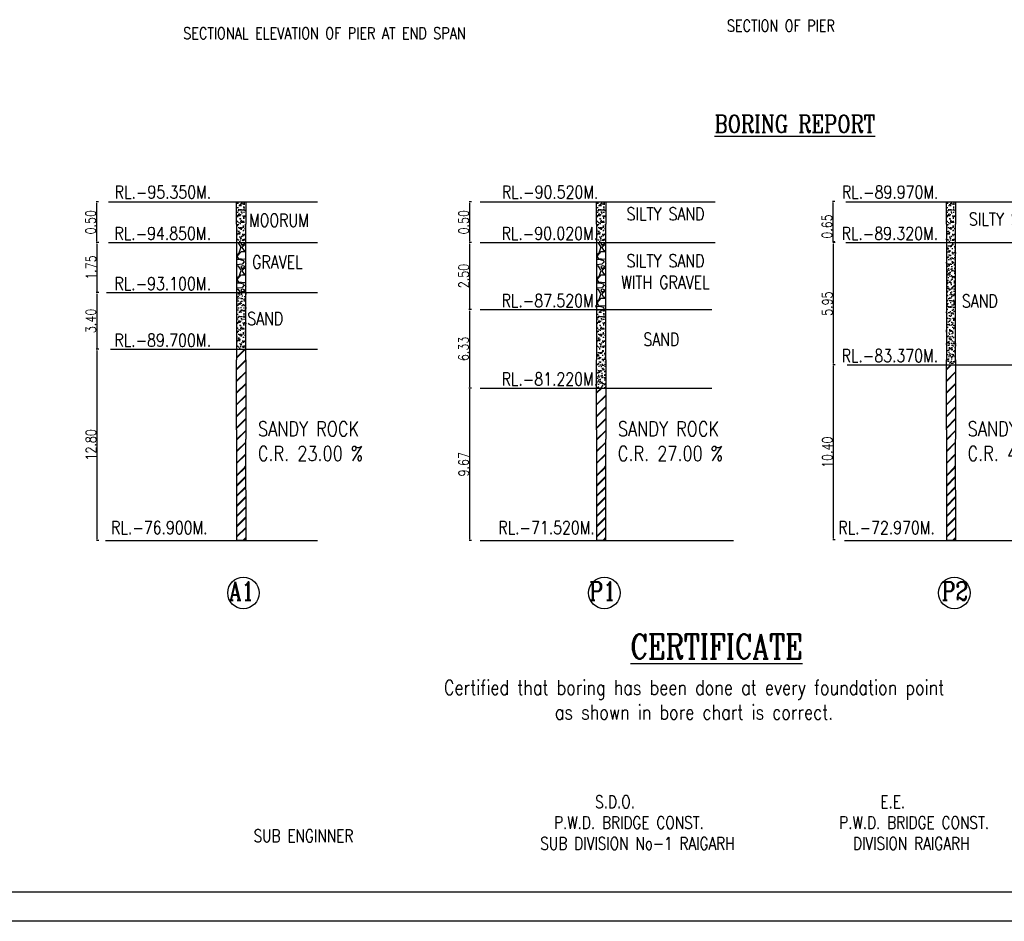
# Model space of a CAD drawing. Header units: metres. Extents: x 181 to 517, y -86 to 142.
# Tile 3 of 12: x 303 to 404, y -86 to 7. Entities that reach past the tile are written whole.
import ezdxf

# ---------------------------------------------------------------- set-up
doc = ezdxf.new("R2010")
doc.units = ezdxf.units.M
doc.header["$LTSCALE"] = 0.1
doc.header["$PDMODE"] = 34
doc.header["$PDSIZE"] = 0.25
doc.layers.add('TEXT', color=7, linetype='Continuous')
doc.styles.add('ROMANS', font='romans.shx', dxfattribs={"width": 0.8})
doc.styles.get("Standard").update_dxf_attribs({"font": 'romans.shx', "width": 0.8})
doc.dimstyles.new('1-100', dxfattribs={"dimscale": 0.8, "dimtxt": 0.2, "dimasz": 0.15, "dimexe": 0.05, "dimexo": 0.2, "dimgap": 0.1, "dimtad": 1, "dimdec": 0, "dimlfac": 1000, "dimzin": 1, "dimdsep": 46, "dimtxsty": 'ROMANS', "dimblk": 'OBLIQUE', "dimcen": 0.2, "dimadec": 0, "dimazin": 0, "dimtfac": 1, "dimtdec": 0, "dimtmove": 0, "dimatfit": 3, "dimldrblk": 'OPEN30', "dimfxl": 1, "dimarcsym": 0})

# ---------------------------------------------------------------- blocks, each defined once
blk = doc.blocks.new('*D279')
at = {"color": 0, "lineweight": -2, "transparency": 16777216}
for p, q in [((311.45, -12.07), (311.21, -12.07)), ((311.25, -12.19), (311.25, -16.11)), ((311.45, -16.23), (311.21, -16.23))]:
    blk.add_line(p, q, dxfattribs=at)
at = {"color": 0, "transparency": 16777216}
for points in [[(311.23, -12.19), (311.27, -12.19), (311.25, -12.07)], [(311.23, -16.11), (311.27, -16.11), (311.25, -16.23)]]:
    blk.add_solid(points, dxfattribs=at)
at = {"layer": 'Defpoints', "color": 0, "transparency": 16777216}
for p in [(312.47, -12.07), (311.25, -16.23), (312.47, -16.23)]:
    blk.add_point(p, dxfattribs=at)
at = {"color": 0, "transparency": 16777216, "insert": (310.65, -14.15), "char_height": 0.08, "attachment_point": 5, "rotation": 90, "style": 'ROMANS'}
blk.add_mtext('{\\H13x;0.50}', dxfattribs=at)
blk = doc.blocks.new('_Open30')
at = {"color": 0, "linetype": 'ByBlock', "lineweight": -2}
for p, q in [((-1, 0.27), (0, 0)), ((0, 0), (-1, -0.27)), ((0, 0), (-1, 0))]:
    blk.add_line(p, q, dxfattribs=at)
blk = doc.blocks.new('*D280')
at = {"color": 0, "lineweight": -2, "transparency": 16777216}
for p, q in [((311.49, -16.23), (311.25, -16.23)), ((311.29, -16.35), (311.29, -21.25)), ((311.49, -21.37), (311.25, -21.37))]:
    blk.add_line(p, q, dxfattribs=at)
at = {"color": 0, "transparency": 16777216}
for points in [[(311.27, -16.35), (311.31, -16.35), (311.29, -16.23)], [(311.27, -21.25), (311.31, -21.25), (311.29, -21.37)]]:
    blk.add_solid(points, dxfattribs=at)
at = {"layer": 'Defpoints', "color": 0, "transparency": 16777216}
for p in [(312.47, -16.23), (311.29, -21.37), (312.47, -21.37)]:
    blk.add_point(p, dxfattribs=at)
at = {"color": 0, "transparency": 16777216, "insert": (310.69, -18.8), "char_height": 0.08, "attachment_point": 5, "rotation": 90, "style": 'ROMANS'}
blk.add_mtext('{\\H13x;1.75}', dxfattribs=at)
blk = doc.blocks.new('*D281')
at = {"color": 0, "lineweight": -2, "transparency": 16777216}
for p, q in [((311.47, -21.37), (311.23, -21.37)), ((311.27, -21.49), (311.27, -27.05)), ((311.47, -27.17), (311.23, -27.17))]:
    blk.add_line(p, q, dxfattribs=at)
at = {"color": 0, "transparency": 16777216}
for points in [[(311.25, -21.49), (311.29, -21.49), (311.27, -21.37)], [(311.25, -27.05), (311.29, -27.05), (311.27, -27.17)]]:
    blk.add_solid(points, dxfattribs=at)
at = {"layer": 'Defpoints', "color": 0, "transparency": 16777216}
for p in [(312.27, -21.37), (311.27, -27.17), (312.27, -27.17)]:
    blk.add_point(p, dxfattribs=at)
at = {"color": 0, "transparency": 16777216, "insert": (310.67, -24.27), "char_height": 0.08, "attachment_point": 5, "rotation": 90, "style": 'ROMANS'}
blk.add_mtext('{\\H13x;3.40}', dxfattribs=at)
blk = doc.blocks.new('*D282')
at = {"color": 0, "lineweight": -2, "transparency": 16777216}
for p, q in [((311.48, -27.17), (311.24, -27.17)), ((311.28, -27.29), (311.28, -46.66)), ((311.48, -46.78), (311.24, -46.78))]:
    blk.add_line(p, q, dxfattribs=at)
at = {"color": 0, "transparency": 16777216}
for points in [[(311.26, -27.29), (311.3, -27.29), (311.28, -27.17)], [(311.26, -46.66), (311.3, -46.66), (311.28, -46.78)]]:
    blk.add_solid(points, dxfattribs=at)
at = {"layer": 'Defpoints', "color": 0, "transparency": 16777216}
for p in [(312.68, -27.17), (311.28, -46.78), (312.68, -46.78)]:
    blk.add_point(p, dxfattribs=at)
at = {"color": 0, "transparency": 16777216, "insert": (310.68, -36.98), "char_height": 0.08, "attachment_point": 5, "rotation": 90, "style": 'ROMANS'}
blk.add_mtext('{\\H13x;12.80}', dxfattribs=at)
blk = doc.blocks.new('*D283')
at = {"color": 0, "lineweight": -2, "transparency": 16777216}
for p, q in [((349.71, -12.07), (349.47, -12.07)), ((349.51, -12.19), (349.51, -16.11)), ((349.71, -16.23), (349.47, -16.23))]:
    blk.add_line(p, q, dxfattribs=at)
at = {"color": 0, "transparency": 16777216}
for points in [[(349.49, -12.19), (349.53, -12.19), (349.51, -12.07)], [(349.49, -16.11), (349.53, -16.11), (349.51, -16.23)]]:
    blk.add_solid(points, dxfattribs=at)
at = {"layer": 'Defpoints', "color": 0, "transparency": 16777216}
for p in [(350.69, -12.07), (349.51, -16.23), (350.69, -16.23)]:
    blk.add_point(p, dxfattribs=at)
at = {"color": 0, "transparency": 16777216, "insert": (348.91, -14.15), "char_height": 0.08, "attachment_point": 5, "rotation": 90, "style": 'ROMANS'}
blk.add_mtext('{\\H13x;0.50}', dxfattribs=at)
blk = doc.blocks.new('*D284')
at = {"color": 0, "lineweight": -2, "transparency": 16777216}
for p, q in [((349.71, -16.23), (349.47, -16.23)), ((349.51, -16.35), (349.51, -22.99)), ((349.71, -23.11), (349.47, -23.11))]:
    blk.add_line(p, q, dxfattribs=at)
at = {"color": 0, "transparency": 16777216}
for points in [[(349.49, -16.35), (349.53, -16.35), (349.51, -16.23)], [(349.49, -22.99), (349.53, -22.99), (349.51, -23.11)]]:
    blk.add_solid(points, dxfattribs=at)
at = {"layer": 'Defpoints', "color": 0, "transparency": 16777216}
for p in [(350.69, -16.23), (349.51, -23.11), (350.59, -23.11)]:
    blk.add_point(p, dxfattribs=at)
at = {"color": 0, "transparency": 16777216, "insert": (348.91, -19.67), "char_height": 0.08, "attachment_point": 5, "rotation": 90, "style": 'ROMANS'}
blk.add_mtext('{\\H13x;2.50}', dxfattribs=at)
blk = doc.blocks.new('*D285')
at = {"color": 0, "lineweight": -2, "transparency": 16777216}
for p, q in [((349.69, -23.11), (349.45, -23.11)), ((349.49, -23.23), (349.49, -31.04)), ((349.69, -31.16), (349.45, -31.16))]:
    blk.add_line(p, q, dxfattribs=at)
at = {"color": 0, "transparency": 16777216}
for points in [[(349.47, -23.23), (349.51, -23.23), (349.49, -23.11)], [(349.47, -31.04), (349.51, -31.04), (349.49, -31.16)]]:
    blk.add_solid(points, dxfattribs=at)
at = {"layer": 'Defpoints', "color": 0, "transparency": 16777216}
for p in [(350.48, -23.11), (349.49, -31.16), (350.59, -31.16)]:
    blk.add_point(p, dxfattribs=at)
at = {"color": 0, "transparency": 16777216, "insert": (348.89, -27.14), "char_height": 0.08, "attachment_point": 5, "rotation": 90, "style": 'ROMANS'}
blk.add_mtext('{\\H13x;6.33}', dxfattribs=at)
blk = doc.blocks.new('*D286')
at = {"color": 0, "lineweight": -2, "transparency": 16777216}
for p, q in [((349.7, -31.16), (349.46, -31.16)), ((349.5, -31.28), (349.5, -46.66)), ((349.7, -46.78), (349.46, -46.78))]:
    blk.add_line(p, q, dxfattribs=at)
at = {"color": 0, "transparency": 16777216}
for points in [[(349.48, -31.28), (349.52, -31.28), (349.5, -31.16)], [(349.48, -46.66), (349.52, -46.66), (349.5, -46.78)]]:
    blk.add_solid(points, dxfattribs=at)
at = {"layer": 'Defpoints', "color": 0, "transparency": 16777216}
for p in [(350.9, -31.16), (349.5, -46.78), (350.9, -46.78)]:
    blk.add_point(p, dxfattribs=at)
at = {"color": 0, "transparency": 16777216, "insert": (348.9, -38.97), "char_height": 0.08, "attachment_point": 5, "rotation": 90, "style": 'ROMANS'}
blk.add_mtext('{\\H13x;9.67}', dxfattribs=at)
blk = doc.blocks.new('*D287')
at = {"color": 0, "lineweight": -2, "transparency": 16777216}
for p, q in [((386.96, -12.01), (386.72, -12.01)), ((386.76, -12.13), (386.76, -16.05)), ((386.96, -16.17), (386.72, -16.17))]:
    blk.add_line(p, q, dxfattribs=at)
at = {"color": 0, "transparency": 16777216}
for points in [[(386.74, -12.13), (386.78, -12.13), (386.76, -12.01)], [(386.74, -16.05), (386.78, -16.05), (386.76, -16.17)]]:
    blk.add_solid(points, dxfattribs=at)
at = {"layer": 'Defpoints', "color": 0, "transparency": 16777216}
for p in [(388, -12.01), (386.76, -16.17), (388, -16.17)]:
    blk.add_point(p, dxfattribs=at)
at = {"color": 0, "transparency": 16777216, "insert": (386.16, -14.59), "char_height": 0.08, "attachment_point": 5, "rotation": 90, "style": 'ROMANS'}
blk.add_mtext('{\\H13x;0.65}', dxfattribs=at)
blk = doc.blocks.new('*D288')
at = {"color": 0, "lineweight": -2, "transparency": 16777216}
for p, q in [((387, -16.23), (386.76, -16.23)), ((386.8, -16.35), (386.8, -28.64)), ((387, -28.76), (386.76, -28.76))]:
    blk.add_line(p, q, dxfattribs=at)
at = {"color": 0, "transparency": 16777216}
for points in [[(386.78, -16.35), (386.82, -16.35), (386.8, -16.23)], [(386.78, -28.64), (386.82, -28.64), (386.8, -28.76)]]:
    blk.add_solid(points, dxfattribs=at)
at = {"layer": 'Defpoints', "color": 0, "transparency": 16777216}
for p in [(387.79, -16.23), (386.8, -28.76), (387.79, -28.76)]:
    blk.add_point(p, dxfattribs=at)
at = {"color": 0, "transparency": 16777216, "insert": (386.2, -22.5), "char_height": 0.08, "attachment_point": 5, "rotation": 90, "style": 'ROMANS'}
blk.add_mtext('{\\H13x;5.95}', dxfattribs=at)
blk = doc.blocks.new('*D289')
at = {"color": 0, "lineweight": -2, "transparency": 16777216}
for p, q in [((387, -28.76), (386.76, -28.76)), ((386.8, -28.88), (386.8, -46.6)), ((387, -46.72), (386.76, -46.72))]:
    blk.add_line(p, q, dxfattribs=at)
at = {"color": 0, "transparency": 16777216}
for points in [[(386.78, -28.88), (386.82, -28.88), (386.8, -28.76)], [(386.78, -46.6), (386.82, -46.6), (386.8, -46.72)]]:
    blk.add_solid(points, dxfattribs=at)
at = {"layer": 'Defpoints', "color": 0, "transparency": 16777216}
for p in [(388.23, -28.76), (386.8, -46.72), (388.2, -46.72)]:
    blk.add_point(p, dxfattribs=at)
at = {"color": 0, "transparency": 16777216, "insert": (386.2, -37.74), "char_height": 0.08, "attachment_point": 5, "rotation": 90, "style": 'ROMANS'}
blk.add_mtext('{\\H13x;10.40}', dxfattribs=at)

msp = doc.modelspace()

# ---------------------------------------------------------------- hatches: boundary and pattern name
at = {"ltscale": 0.2}
h = msp.add_hatch(dxfattribs=at)
h.set_pattern_fill('AR-SAND', color=256, scale=0.009451, style=0)
h.set_pattern_definition([(142.5, (3901.12185, -6265.8891), (0.015122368, 0.4625589), [0, -0.364895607, 0, -0.408106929, 0, -0.390102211]), (172.5, (3901.12185, -6265.8891), (-0.424857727, 0.677492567), [0, -0.196851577, 0, -0.328886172, 0, -0.126033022]), (212.5, (3901.41713, -6265.8891), (-0.747590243, 0.001358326), [0, -0.12003145, 0, -0.432113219, 0, -0.564147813]), (222.5, (3901.4171, -6265.8891), (-0.72165975, 0.210697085), [0, -0.060015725, 0, -0.283274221, 0, -0.324084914])])
h.paths.add_polyline_path([(326.5683, -12.0667), (325.6232, -12.0667), (325.6232, -16.2271), (326.5683, -16.2271)])
h = msp.add_hatch(dxfattribs=at)
h.set_pattern_fill('AR-SAND', color=256, scale=0.009451, style=0)
h.set_pattern_definition([(142.5, (3938.03218, -6265.8891), (0.015122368, 0.4625589), [0, -0.364895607, 0, -0.408106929, 0, -0.390102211]), (172.5, (3938.0322, -6265.8891), (-0.424857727, 0.677492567), [0, -0.196851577, 0, -0.328886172, 0, -0.126033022]), (212.5, (3938.32746, -6265.8891), (-0.747590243, 0.001358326), [0, -0.12003145, 0, -0.432113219, 0, -0.564147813]), (222.5, (3938.32746, -6265.8891), (-0.72165975, 0.210697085), [0, -0.060015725, 0, -0.283274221, 0, -0.324084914])])
h.paths.add_polyline_path([(363.4786, -12.0667), (362.5335, -12.0667), (362.5335, -16.2271), (363.4786, -16.2271)])
h = msp.add_hatch(dxfattribs=at)
h.set_pattern_fill('AR-SAND', color=256, scale=0.009451, style=0)
h.set_pattern_definition([(142.5, (3973.90065, -6265.8891), (0.015122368, 0.4625589), [0, -0.364895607, 0, -0.408106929, 0, -0.390102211]), (172.5, (3973.90065, -6265.8891), (-0.424857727, 0.677492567), [0, -0.196851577, 0, -0.328886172, 0, -0.126033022]), (212.5, (3974.19593, -6265.8891), (-0.747590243, 0.001358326), [0, -0.12003145, 0, -0.432113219, 0, -0.564147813]), (222.5, (3974.1959, -6265.8891), (-0.72165975, 0.210697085), [0, -0.060015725, 0, -0.283274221, 0, -0.324084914])])
h.paths.add_polyline_path([(399.3471, -12.0667), (398.402, -12.0667), (398.402, -28.7633), (399.3471, -28.7633)])
h = msp.add_hatch(dxfattribs=at)
h.set_pattern_fill('GRAVEL', color=256, scale=0.094513, style=0)
h.set_pattern_definition([(228.012788, (-353.00128, -8.63675), (-19.20503195, -21.60566094), [0.322971, -31.974189]), (184.969741, (-353.21734, -8.87681), (28.80754791, 2.40062913), [0.5542284, -54.868596]), (132.510447, (-353.76948, -8.92483), (24.006289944, -26.40691892), [0.3907936, -38.688615]), (267.273689, (-354.70573, -9.52498), (2.400628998, 48.012579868), [0.5047034, -49.965631]), (292.833654, (-354.72973, -10.02911), (-12.003144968, 28.80754792), [0.494902, -48.995333]), (357.273689, (-354.53768, -10.48523), (-48.012579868, 2.400628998), [0.5047034, -49.965631]), (37.69424, (-354.03355, -10.50924), (-31.208176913, -24.006289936), [0.6674445, -66.0769495]), (72.255328, (-353.50541, -10.10113), (16.804402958, 52.813837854), [0.630136, -62.383517]), (121.429566, (-353.31336, -9.50098), (-19.20503195, 31.208176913), [0.506413, -50.1349114]), (175.236358, (-353.57743, -9.06886), (26.40691893, -2.400629), [0.578148, -28.329253]), (222.397438, (-354.15358, -9.02085), (-28.80754792, -26.406918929), [0.747671, -74.019494]), (138.814075, (-352.3291, -9.549), (-16.80440295, 14.40377396), [0.255189, -25.263847]), (171.469234, (-352.52115, -9.38094), (31.208176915, -4.801257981), [0.485496, -48.064221]), (225, (-353.0013, -9.309), (-3e-16, -2.400629), [0.339499, -3.055503]), (203.19859, (-353.16932, -9.02085), (12.00314497, 4.80125799), [0.182827, -18.099819]), (291.80141, (-353.33737, -9.09287), (-2.400629, 7.20188698), [0.258555, -12.669228]), (30.963757, (-353.24134, -9.33293), (7.20188698, 4.80125799), [0.41994, -13.5780125]), (161.56505, (-352.88125, -9.1169), (4.801258, -2.400629), [0.303658, -7.2877975]), (16.38954, (-354.72973, -9.09287), (24.006289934, 7.20188698), [0.4253915, -42.113863]), (70.346176, (-354.32162, -8.97284), (-9.602515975, -26.406918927), [0.35688, -35.331036]), (293.19859, (-352.88125, -8.63675), (-4.80125799, 12.00314497), [0.365652, -17.916994]), (343.61046, (-352.73721, -8.97284), (-24.006289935, 7.201886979), [0.4253915, -42.113863]), (339.443955, (-354.72973, -10.58126), (-12.00314497, 4.80125799), [0.4102195, -20.100764]), (294.77514, (-354.34563, -10.7253), (-12.00314498, 26.40691892), [0.343717, -34.028059]), (66.80141, (-352.85724, -11.03738), (4.80125799, 12.00314497), [0.365652, -17.916994]), (17.354025, (-352.7132, -10.70129), (-31.208176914, -9.602515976), [0.40242, -39.839455]), (69.443955, (-354.03355, -11.03738), (-4.80125799, -12.00314497), [0.20511, -20.305873]), (101.30993, (-353.0013, -11.0374), (-2.400629, 9.60251597), [0.122408, -12.118446]), (165.96376, (-353.0253, -10.91735), (7.201887, -2.400629), [0.494902, -9.403145]), (186.009006, (-353.50541, -10.79732), (24.006289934, 2.400628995), [0.45864, -45.405312]), (303.69007, (-353.24134, -9.549), (-2.400629, 4.801258), [0.3462235, -8.309367]), (353.157227, (-353.04929, -9.83706), (40.810692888, -4.801257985), [0.604464, -59.8418296]), (60.945396, (-352.44913, -9.90908), (-9.60251597, -16.80440295), [0.247159, -24.468829]), (90, (-352.329, -9.693), (-2.400629, 2.400629), [0.144038, -2.256591]), (120.256437, (-353.55342, -10.7253), (9.602515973, -16.804402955), [0.333505, -33.017099]), (48.012787, (-353.72147, -10.43722), (19.20503195, 21.60566094), [0.645942, -31.651218]), (0, (-353.2894, -9.957), (2.400629, 2.400629), [0.6241635, -1.7764655]), (325.304846, (-352.66519, -9.9571), (24.006289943, -16.80440294), [0.379573, -37.577704]), (254.054604, (-352.3531, -10.17315), (-2.400629, -9.60251597), [0.349536, -17.1273065]), (207.645975, (-352.44913, -10.50924), (-45.611950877, -24.006289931), [0.569105, -56.3415]), (175.426079, (-352.95327, -10.77331), (-31.208176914, 2.400628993), [0.602075, -59.6053935])])
h.paths.add_polyline_path([(326.5683, -16.2271), (325.6232, -16.2271), (325.6232, -21.3719), (326.5683, -21.3719)])
h = msp.add_hatch(dxfattribs=at)
h.set_pattern_fill('GRAVEL', color=256, scale=0.094513, style=0)
h.set_pattern_definition([(228.012788, (-316.09095, -8.63675), (-19.20503195, -21.60566094), [0.322971, -31.974189]), (184.969741, (-316.30701, -8.87681), (28.80754791, 2.40062913), [0.5542284, -54.868596]), (132.510447, (-316.85915, -8.92483), (24.006289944, -26.40691892), [0.3907936, -38.688615]), (267.273689, (-317.7954, -9.52498), (2.400628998, 48.012579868), [0.5047034, -49.965631]), (292.833654, (-317.8194, -10.02911), (-12.003144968, 28.80754792), [0.494902, -48.995333]), (357.273689, (-317.62735, -10.48523), (-48.012579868, 2.400628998), [0.5047034, -49.965631]), (37.69424, (-317.12322, -10.50924), (-31.208176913, -24.006289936), [0.6674445, -66.0769495]), (72.255328, (-316.59508, -10.10113), (16.804402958, 52.813837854), [0.630136, -62.383517]), (121.429566, (-316.40303, -9.50098), (-19.20503195, 31.208176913), [0.506413, -50.1349114]), (175.236358, (-316.6671, -9.06886), (26.40691893, -2.400629), [0.578148, -28.329253]), (222.397438, (-317.24325, -9.02085), (-28.80754792, -26.406918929), [0.747671, -74.019494]), (138.814075, (-315.41877, -9.549), (-16.80440295, 14.40377396), [0.255189, -25.263847]), (171.469234, (-315.61082, -9.38094), (31.208176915, -4.801257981), [0.485496, -48.064221]), (225, (-316.091, -9.309), (-3e-16, -2.400629), [0.339499, -3.055503]), (203.19859, (-316.259, -9.02085), (12.00314497, 4.80125799), [0.182827, -18.099819]), (291.80141, (-316.42704, -9.09287), (-2.400629, 7.20188698), [0.258555, -12.669228]), (30.963757, (-316.331, -9.33293), (7.20188698, 4.80125799), [0.41994, -13.5780125]), (161.56505, (-315.9709, -9.1169), (4.801258, -2.400629), [0.303658, -7.2877975]), (16.38954, (-317.8194, -9.09287), (24.006289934, 7.20188698), [0.4253915, -42.113863]), (70.346176, (-317.4113, -8.97284), (-9.602515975, -26.406918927), [0.35688, -35.331036]), (293.19859, (-315.97092, -8.63675), (-4.80125799, 12.00314497), [0.365652, -17.916994]), (343.61046, (-315.82688, -8.97284), (-24.006289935, 7.201886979), [0.4253915, -42.113863]), (339.443955, (-317.8194, -10.58126), (-12.00314497, 4.80125799), [0.4102195, -20.100764]), (294.77514, (-317.4353, -10.7253), (-12.00314498, 26.40691892), [0.343717, -34.028059]), (66.80141, (-315.9469, -11.03738), (4.80125799, 12.00314497), [0.365652, -17.916994]), (17.354025, (-315.80288, -10.70129), (-31.208176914, -9.602515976), [0.40242, -39.839455]), (69.443955, (-317.12322, -11.03738), (-4.80125799, -12.00314497), [0.20511, -20.305873]), (101.30993, (-316.09095, -11.0374), (-2.400629, 9.60251597), [0.122408, -12.118446]), (165.96376, (-316.11496, -10.91735), (7.201887, -2.400629), [0.494902, -9.403145]), (186.009006, (-316.59508, -10.79732), (24.006289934, 2.400628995), [0.45864, -45.405312]), (303.69007, (-316.331, -9.549), (-2.400629, 4.801258), [0.3462235, -8.309367]), (353.157227, (-316.13896, -9.83706), (40.810692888, -4.801257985), [0.604464, -59.8418296]), (60.945396, (-315.5388, -9.90908), (-9.60251597, -16.80440295), [0.247159, -24.468829]), (90, (-315.4188, -9.693), (-2.400629, 2.400629), [0.144038, -2.256591]), (120.256437, (-316.6431, -10.7253), (9.602515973, -16.804402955), [0.333505, -33.017099]), (48.012787, (-316.81114, -10.43722), (19.20503195, 21.60566094), [0.645942, -31.651218]), (0, (-316.379, -9.957), (2.400629, 2.400629), [0.6241635, -1.7764655]), (325.304846, (-315.75486, -9.9571), (24.006289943, -16.80440294), [0.379573, -37.577704]), (254.054604, (-315.44278, -10.17315), (-2.400629, -9.60251597), [0.349536, -17.1273065]), (207.645975, (-315.53881, -10.50924), (-45.611950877, -24.006289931), [0.569105, -56.3415]), (175.426079, (-316.04294, -10.77331), (-31.208176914, 2.400628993), [0.602075, -59.6053935])])
h.paths.add_polyline_path([(363.4786, -16.2271), (362.5335, -16.2271), (362.5335, -23.1093), (363.4786, -23.1093)])
h = msp.add_hatch(dxfattribs=at)
h.set_pattern_fill('AR-SAND', color=256, scale=0.009451, style=0)
h.set_pattern_definition([(142.5, (3901.12185, -6276.83377), (0.015122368, 0.4625589), [0, -0.364895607, 0, -0.408106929, 0, -0.390102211]), (172.5, (3901.12185, -6276.83377), (-0.424857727, 0.677492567), [0, -0.196851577, 0, -0.328886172, 0, -0.126033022]), (212.5, (3901.41713, -6276.83377), (-0.747590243, 0.001358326), [0, -0.12003145, 0, -0.432113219, 0, -0.564147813]), (222.5, (3901.4171, -6276.83377), (-0.72165975, 0.210697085), [0, -0.060015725, 0, -0.283274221, 0, -0.324084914])])
h.paths.add_polyline_path([(326.5683, -21.3719), (325.6232, -21.3719), (325.6232, -27.1718), (326.5683, -27.1718)])
h = msp.add_hatch(dxfattribs=at)
h.set_pattern_fill('AR-SAND', color=256, scale=0.009451, style=0)
h.set_pattern_definition([(142.5, (3938.03218, -6276.83377), (0.015122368, 0.4625589), [0, -0.364895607, 0, -0.408106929, 0, -0.390102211]), (172.5, (3938.0322, -6276.83377), (-0.424857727, 0.677492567), [0, -0.196851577, 0, -0.328886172, 0, -0.126033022]), (212.5, (3938.32746, -6276.83377), (-0.747590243, 0.001358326), [0, -0.12003145, 0, -0.432113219, 0, -0.564147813]), (222.5, (3938.32746, -6276.83377), (-0.72165975, 0.210697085), [0, -0.060015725, 0, -0.283274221, 0, -0.324084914])])
h.paths.add_polyline_path([(363.4786, -23.1093), (362.5335, -23.1093), (362.5335, -31.1609), (363.4786, -31.1609)])
h = msp.add_hatch()
h.set_pattern_fill('JIS_RC_30', color=0, scale=0.028354)
h.set_pattern_definition([(45, (255.86155, -54.4756), (-0.601477, 0.601477), []), (45, (255.8899, -54.4756), (-0.601477, 0.601477), []), (45, (255.9183, -54.4756), (-0.601477, 0.601477), [])])
h.paths.add_polyline_path([(326.5683, -36.3847), (326.5683, -27.1718), (325.6232, -27.1718), (325.6232, -35.4396), (325.6232, -39.242), (326.5727, -39.242)])
h = msp.add_hatch()
h.set_pattern_fill('JIS_RC_30', color=0, scale=0.028354)
h.set_pattern_definition([(45, (328.64035, -54.4756), (-0.601477, 0.601477), []), (45, (328.6687, -54.4756), (-0.601477, 0.601477), []), (45, (328.6971, -54.4756), (-0.601477, 0.601477), [])])
h.paths.add_polyline_path([(399.3471, -36.3847), (399.3471, -28.7633), (398.402, -28.7633), (398.402, -35.4396), (398.402, -39.242), (399.3515, -39.242)])
h = msp.add_hatch()
h.set_pattern_fill('JIS_RC_30', color=0, scale=0.028354)
h.set_pattern_definition([(45, (292.7719, -54.4756), (-0.601477, 0.601477), []), (45, (292.8002, -54.4756), (-0.601477, 0.601477), []), (45, (292.8286, -54.4756), (-0.601477, 0.601477), [])])
h.paths.add_polyline_path([(363.4786, -36.3847), (363.4786, -31.1609), (362.5335, -31.1609), (362.5335, -35.4396), (362.5335, -39.242), (363.483, -39.242)])
h = msp.add_hatch(dxfattribs=at)
h.set_pattern_fill('JIS_LC_8A', color=256, scale=0.094513, style=0)
h.set_pattern_definition([(45, (-3077.4397, -6546.8738), (-0.52127985, 0.52127985), []), (45, (-3077.3452, -6546.8738), (-0.52127985, 0.52127985), [])])
h.paths.add_polyline_path([(326.5727, -39.242), (325.6232, -39.242), (325.6232, -46.7811), (326.5843, -46.7811)])
h = msp.add_hatch(dxfattribs=at)
h.set_pattern_fill('JIS_LC_8A', color=256, scale=0.094513, style=0)
h.set_pattern_definition([(45, (-3040.5294, -6546.8738), (-0.52127985, 0.52127985), []), (45, (-3040.43486, -6546.8738), (-0.52127985, 0.52127985), [])])
h.paths.add_polyline_path([(363.483, -39.242), (362.5335, -39.242), (362.5335, -46.7811), (363.4946, -46.7811)])
h = msp.add_hatch(dxfattribs=at)
h.set_pattern_fill('JIS_LC_8A', color=256, scale=0.094513, style=0)
h.set_pattern_definition([(45, (-3004.6609, -6546.8738), (-0.52127985, 0.52127985), []), (45, (-3004.5664, -6546.8738), (-0.52127985, 0.52127985), [])])
h.paths.add_polyline_path([(399.3515, -39.242), (398.402, -39.242), (398.402, -46.7811), (399.3631, -46.7811)])

# ---------------------------------------------------------------- linework, layer by layer
for p, q in [((325.6232, -14.3351), (325.6232, -12.0667)), ((326.5683, -12.0667), (326.5683, -14.3351)), ((362.5335, -14.3351), (362.5335, -12.0667)), ((363.4786, -12.0667), (363.4786, -14.3351)), ((398.402, -14.3351), (398.402, -12.0667)), ((399.3471, -12.0667), (399.3471, -14.3351)), ((325.6232, -14.3351), (325.6232, -28.2566)), ((326.5683, -28.2566), (326.5683, -14.3351)), ((362.5335, -14.3351), (362.5335, -28.2566)), ((363.4786, -28.2566), (363.4786, -14.3351)), ((398.402, -14.3351), (398.402, -28.2566)), ((399.3471, -28.2566), (399.3471, -14.3351)), ((325.6232, -35.4396), (325.6232, -28.2566)), ((326.5683, -28.2566), (326.5683, -36.3847)), ((362.5335, -35.4396), (362.5335, -28.2566)), ((363.4786, -28.2566), (363.4786, -36.3847)), ((398.402, -35.4396), (398.402, -28.2566)), ((399.3471, -28.2566), (399.3471, -36.3847)), ((325.6232, -35.4396), (325.6232, -46.7811)), ((362.5335, -35.4396), (362.5335, -46.7811)), ((398.402, -35.4396), (398.402, -46.7811)), ((326.5843, -46.7811), (326.5683, -36.3847)), ((363.4946, -46.7811), (363.4786, -36.3847)), ((399.3631, -46.7811), (399.3471, -36.3847)), ((326.5843, -46.7811), (325.6232, -46.7811)), ((363.4946, -46.7811), (362.5335, -46.7811)), ((399.3631, -46.7811), (398.402, -46.7811))]:
    msp.add_line(p, q, dxfattribs=at)
for p, q in [((431.8199, -82.8418), (185.0105, -82.8418)), ((516.5411, -85.8418), (181.2122, -85.8418))]:
    msp.add_line(p, q)
for points in [[(312.4747, -12.0667), (333.9157, -12.0667)], [(350.5852, -12.0667), (374.7065, -12.0667)], [(388.1051, -12.0682), (410.2537, -12.0682)], [(312.4747, -16.2271), (333.9157, -16.2271)], [(350.5852, -16.2271), (374.7065, -16.2271)], [(388.1051, -16.2286), (410.2327, -16.2286)], [(312.2654, -21.3719), (333.9157, -21.3719)], [(350.5852, -23.1093), (374.358, -23.1093)], [(312.6781, -27.1718), (333.9157, -27.1718)], [(388.2327, -28.7633), (410.2327, -28.7633)], [(350.5852, -31.1609), (374.358, -31.1609)], [(312.1782, -46.7796), (333.9157, -46.7796)], [(350.5852, -46.7796), (376.5732, -46.7796)], [(387.9635, -46.7811), (412.6411, -46.7811)]]:
    msp.add_lwpolyline(points, dxfattribs=at)
for centre in [(326.3185, -52.1658), (363.3356, -52.1658), (399.2257, -52.1658)]:
    msp.add_circle(centre, 1.6154)

# ---------------------------------------------------------------- texts
at = {"color": 0, "lineweight": -2, "char_height": 1.28, "attachment_point": 1}
for s, insert, width in [('\\pxi-3,l4,t4;         S.D.O.\\P   P.W.D. BRIDGE CONST.\\P SUB DIVISION No-1 RAIGARH', (354.788, -72.9478), 25.09166), ('\\pxi-3,l4,t4;         E.E.\\P   P.W.D. BRIDGE CONST.\\P     DIVISION RAIGARH', (384.0375, -72.9478), 25.09166), ('SUB ENGINNER', (327.3597, -76.4325), 14.852486)]:
    msp.add_mtext(s, dxfattribs=dict(at, insert=insert, width=width))
at = {"layer": 'TEXT', "attachment_point": 5, "style": 'ROMANS'}
for s, insert, char_height, width in [('{\\Fromanc|c0;SECTION OF PIER}', (381.4337, 5.9981), 1.2, 44.14154), ('{\\Fromanc|c0;SECTIONAL ELEVATION OF PIER AT END SPAN  }', (334.6314, 5.228), 1.2, 44.14154), ('{\\Fromanc|c0;\\LBORING REPORT}', (382.8661, -4.0602), 1.8, 83.438946), ('{\\Fromanc|c0;RL.-95.350M.}', (318.0611, -11.0639), 1.323181, 28.89952), ('{\\Fromanc|c0;RL.-90.520M.}', (357.7702, -11.0639), 1.323181, 28.89952), ('{\\Fromanc|c0;RL.-89.970M.}', (392.6401, -11.0654), 1.323181, 28.89952), ('{\\Fromanc|c0; SILTY SAND}', (369.2377, -13.2905), 1.323181, 28.89952), ('{\\Fromanc|c0; MOORUM }', (329.596, -13.9469), 1.323181, 28.89952), ('{\\Fromanc|c0; SILTY SAND}', (404.3514, -13.8356), 1.323181, 28.89952), ('{\\Fromanc|c0;\\H0.875x;RL.-94.850M\\H1.1429x;.}', (318.0611, -15.208), 1.512207, 28.89952), ('{\\Fromanc|c0;\\H0.875x;RL.-90.020M\\H1.1429x;.}', (357.7702, -15.208), 1.512207, 28.89952), ('{\\Fromanc|c0;\\H0.875x;RL.-89.320M\\H1.1429x;.}', (392.6401, -15.2095), 1.512207, 28.89952), ('{\\Fromanc|c0;GRAVEL }', (329.8049, -18.2362), 1.323181, 28.89952), ('{\\Fromanc|c0;SILTY SAND \\PWITH GRAVEL }', (369.5954, -19.2127), 1.323181, 28.89952), ('{\\Fromanc|c0;\\H0.875x;RL.-93.100M\\H1.1429x;.}', (318.0611, -20.3527), 1.512207, 28.89952), ('{\\Fromanc|c0;\\H0.875x;RL.-87.520M\\H1.1429x;.}', (357.7702, -22.0902), 1.512207, 28.89952), ('{\\Fromanc|c0; SAND }', (401.4738, -22.233), 1.323181, 28.89952), ('{\\Fromanc|c0; SAND }', (328.1895, -24.031), 1.323181, 28.89952), ('{\\Fromanc|c0;\\H0.875x;RL.-89.700M\\H1.1429x;.}', (318.0611, -26.1527), 1.512207, 28.89952), ('{\\Fromanc|c0; SAND }', (368.8098, -26.1661), 1.323181, 28.89952), ('{\\Fromanc|c0;\\H0.875x;RL.-83.370M\\H1.1429x;.}', (392.6401, -27.7442), 1.512207, 28.89952), ('{\\Fromanc|c0;\\H0.875x;RL.-81.220M\\H1.1429x;.}', (357.7702, -30.1418), 1.512207, 28.89952), ('{\\Fromanc|c0; SANDY ROCK\\P\\pxi-3,l3.8,t3.8;C.R.^I23.00 % }', (332.5851, -36.6022), 1.512207, 28.89952), ('{\\Fromanc|c0; SANDY ROCK\\P\\pxi-3,l3.8,t3.8;C.R.^I27.00 % }', (369.4954, -36.6022), 1.512207, 28.89952), ('{\\Fromanc|c0; SANDY ROCK\\P\\pxi-3,l3.8,t3.8;C.R.^I49.00 % }', (405.3639, -36.6022), 1.512207, 28.89952), ('{\\Fromanc|c0;RL.-76.900M.}', (317.694, -45.4617), 1.323181, 28.89952), ('{\\Fromanc|c0;RL.-71.520M.}', (357.4031, -45.4617), 1.323181, 28.89952), ('{\\Fromanc|c0;RL.-72.970M.}', (392.273, -45.4632), 1.323181, 28.89952), ('{\\Fromanc|c0;A1}', (326.1197, -51.97), 1.890259, 28.89952), ('{\\Fromanc|c0;P1}', (363.1367, -51.97), 1.890259, 28.89952), ('{\\Fromanc|c0;P2}', (399.2714, -51.97), 1.890259, 28.89952), ('{\\Fromanc|c0;\\LCERTIFICATE}', (374.8333, -57.6581), 2.5, 83.438946), ('{\\Fromanc|c0;Certified that boring has been done at every foundation point as shown in bore chart is correct.}', (372.5329, -63.1312), 1.512, 56.115635)]:
    msp.add_mtext(s, dxfattribs=dict(at, insert=insert, char_height=char_height, width=width))

# ---------------------------------------------------------------- dimensions: what is measured, and where the dimension line sits
at = {"color": 0}
for base, p1, p2, text, picture, middle in [((311.2484, -16.2271), (312.4747, -12.0667), (312.4747, -16.2271), '{\\H13x;0.50}', '*D279', (311.2484, -14.1469)), ((349.5064, -16.2271), (350.6927, -12.0667), (350.6927, -16.2271), '{\\H13x;0.50}', '*D283', (349.5064, -14.1469)), ((386.756, -16.1686), (387.9969, -12.0082), (387.9969, -16.1686), '{\\H13x;0.65}', '*D287', (386.756, -14.5909))]:
    dim = msp.add_linear_dim(base=base, p1=p1, p2=p2, angle=90, text=text, dimstyle='1-100', override={"dimtxt": 0.1, "dimfxl": 0.25, "dimfxlon": 1}, dxfattribs=at)
    dim.commit()
    dim.dimension.update_dxf_attribs({"geometry": picture, "text_midpoint": middle, "dimtype": 160})
for base, p1, p2, text, picture, middle in [((311.2884, -21.3719), (312.4747, -16.2271), (312.4747, -21.3719), '{\\H13x;1.75}', '*D280', (310.6884, -18.7995)), ((349.5064, -23.1093), (350.6927, -16.2271), (350.5852, -23.1093), '{\\H13x;2.50}', '*D284', (348.9064, -19.6682)), ((386.796, -28.7633), (387.7876, -16.2286), (387.7876, -28.7633), '{\\H13x;5.95}', '*D288', (386.196, -22.496)), ((311.2737, -27.1718), (312.2654, -21.3719), (312.2654, -27.1718), '{\\H13x;3.40}', '*D281', (310.6737, -24.2718)), ((349.4918, -31.1609), (350.4835, -23.1093), (350.5852, -31.1609), '{\\H13x;6.33}', '*D285', (348.8918, -27.1351)), ((311.2775, -46.7796), (312.6781, -27.1718), (312.6781, -46.7796), '{\\H13x;12.80}', '*D282', (310.6775, -36.9757)), ((386.7998, -46.7211), (388.2327, -28.7633), (388.2004, -46.7211), '{\\H13x;10.40}', '*D289', (386.1998, -37.7422)), ((349.4956, -46.7796), (350.8962, -31.1609), (350.8962, -46.7796), '{\\H13x;9.67}', '*D286', (348.8956, -38.9703))]:
    dim = msp.add_linear_dim(base=base, p1=p1, p2=p2, angle=90, text=text, dimstyle='1-100', override={"dimtxt": 0.1, "dimfxl": 0.25, "dimfxlon": 1}, dxfattribs=at)
    dim.commit()
    dim.dimension.update_dxf_attribs({"geometry": picture, "text_midpoint": middle})

doc.saveas('drawing.dxf')
